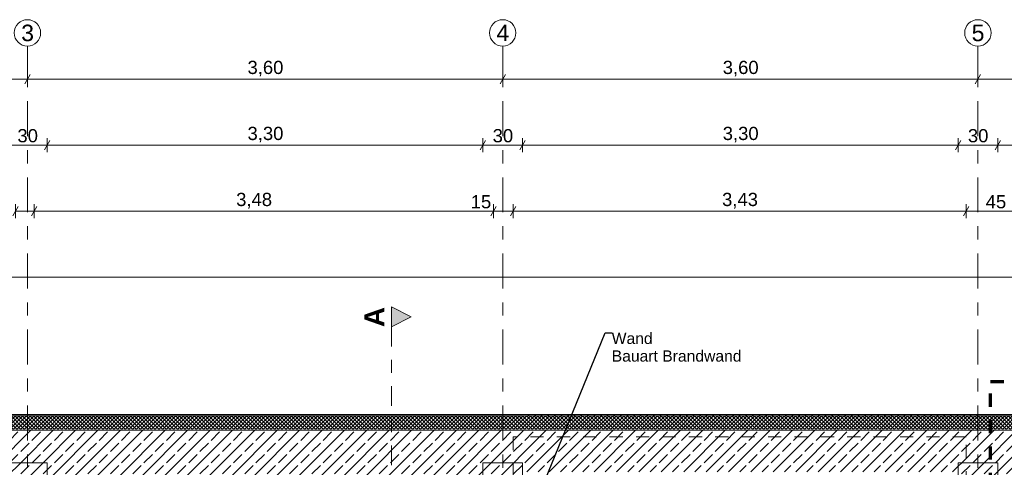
# Model space of a CAD drawing. Header units: metres. Extents: x -3.6 to 84.5, y -11 to 16.8.
# Tile 15 of 78: x 7.7 to 15.1, y 13.4 to 16.8. Entities that reach past the tile are written whole.
import ezdxf

# ---------------------------------------------------------------- set-up
doc = ezdxf.new("R2010")
doc.units = ezdxf.units.M
doc.header["$MEASUREMENT"] = 0
for name, pattern in [('Schnittlinie', [0.3, 0.15, -0.075, 0, -0.075]), ('Strichlinie doppelt', [0.546806, 0.264583, -0.105833, 0.070556, -0.105833]), ('Strichlinie eng', [0.115, 0.075, -0.04])]:
    doc.linetypes.add(name, pattern=pattern)
for name, color, linetype in [('152 - Bemaßung_ Beschriftung.Ausbau', 7, 'Continuous'), ('201a - Marker.Schnitt - optisch Grundriss', 7, 'Continuous'), ('301 - Elemente.Linie', 7, 'Continuous'), ('451 - Universal.Achsen Raster', 7, 'Continuous'), ('603 - Struktur.Bodenplatte_ Decke Roh', 7, 'Continuous'), ('604 - Struktur.Wand Aussen', 7, 'Continuous'), ('607 - Struktur.Stütze', 7, 'Continuous'), ('610 - Struktur.Treppe_ Rampe', 7, 'Continuous')]:
    doc.layers.add(name, color=color, linetype=linetype)
doc.styles.add('ERSTELLTER_STIL_1', font='arial.ttf')
doc.styles.add('ERSTELLTER_STIL_2', font='txt')
doc.dimstyles.new('ERSTELLTER_STIL__1', dxfattribs={"dimtxt": 0.1, "dimasz": 0.0532, "dimexe": 0.18, "dimexo": 0.0625, "dimgap": 0, "dimtad": 1, "dimtih": 1, "dimtoh": 1, "dimzin": 0, "dimdsep": 46, "dimtxsty": 'ERSTELLTER_STIL_2', "dimblk": 'ARROWHEAD_2', "dimblk1": 'ARROWHEAD_2', "dimblk2": 'ARROWHEAD_2', "dimcen": 0.09, "dimse1": 1, "dimse2": 1, "dimclrd": 7, "dimclre": 7, "dimclrt": 7, "dimazin": 0, "dimtfac": 1, "dimtdec": 4, "dimtmove": 0, "dimatfit": 3, "dimfxl": 1, "dimtolj": 1, "dimtzin": 0, "dimarcsym": 0})
doc.dimstyles.new('ERSTELLTER_STIL__11', dxfattribs={"dimtxt": 0.1, "dimasz": 0.0532, "dimexe": 0.18, "dimexo": 0.0625, "dimgap": 0, "dimtad": 1, "dimtih": 1, "dimtoh": 1, "dimzin": 0, "dimdsep": 46, "dimtxsty": 'ERSTELLTER_STIL_2', "dimblk": 'ARROWHEAD_2', "dimblk1": 'ARROWHEAD_2', "dimblk2": 'ARROWHEAD_2', "dimcen": 0.09, "dimse1": 1, "dimse2": 1, "dimclrd": 256, "dimclre": 256, "dimclrt": 256, "dimazin": 0, "dimtfac": 1, "dimtdec": 4, "dimtmove": 0, "dimatfit": 3, "dimfxl": 1, "dimtolj": 1, "dimtzin": 0, "dimarcsym": 0})
doc.dimstyles.new('ERSTELLTER_STIL__2', dxfattribs={"dimtxt": 0.1, "dimasz": 0.0532, "dimexe": 0.18, "dimexo": 0.0625, "dimgap": 0, "dimtad": 1, "dimtih": 1, "dimtoh": 1, "dimzin": 0, "dimdsep": 46, "dimtxsty": 'ERSTELLTER_STIL_2', "dimblk": 'ARROWHEAD_2', "dimblk1": 'ARROWHEAD_2', "dimblk2": 'ARROWHEAD_2', "dimcen": 0.09, "dimse1": 1, "dimse2": 1, "dimclrd": 7, "dimclre": 7, "dimclrt": 7, "dimazin": 0, "dimtfac": 1, "dimtdec": 4, "dimtmove": 2, "dimatfit": 3, "dimfxl": 1, "dimtolj": 1, "dimtzin": 0, "dimarcsym": 0})
doc.dimstyles.new('ERSTELLTER_STIL__6', dxfattribs={"dimtxt": 0.18, "dimasz": 0.03648, "dimexe": 0.18, "dimexo": 0.0625, "dimgap": 0, "dimtad": 0, "dimtih": 1, "dimtoh": 1, "dimdec": 4, "dimzin": 0, "dimdsep": 46, "dimcen": 0.09, "dimadec": 0, "dimazin": 0, "dimtfac": 1, "dimtdec": 4, "dimtmove": 0, "dimatfit": 3, "dimldrblk": 'ARROWHEAD_11', "dimfxl": 1, "dimtolj": 1, "dimtzin": 0, "dimarcsym": 0})
pattern_1 = [(0, (0, 0), (0, 0.08660254), [0, -0.05]), (0, (0.025, 0.0433), (0, 0.08660254), [0, -0.05])]
pattern_2 = [(225, (0, 0), (-0.014142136, 0.014142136), []), (315, (0, 0), (0.014142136, 0.014142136), [])]
pattern_3 = [(45, (0, 0), (-0.0848528, 0.0848528), []), (45, (-0.04243, 0.04243), (-0.0848528, 0.0848528), [0.09, -0.03])]

# ---------------------------------------------------------------- blocks, each defined once
blk = doc.blocks.new('ARROWHEAD_11')
at = {"color": 0, "linetype": 'Continuous', "lineweight": 0}
blk.add_line((0, 0), (-1, 0), dxfattribs=at)
at = {"color": 0, "linetype": 'Continuous', "lineweight": 0, "const_width": 0.25, "flags": 128}
blk.add_lwpolyline([(-0.125, 0, 1), (0.125, 0, 1)], format="xyb", close=True, dxfattribs=at)
blk = doc.blocks.new('*D33')
at = {"layer": '152 - Bemaßung_ Beschriftung.Ausbau', "color": 160, "linetype": 'Continuous', "lineweight": 5, "true_color": 0x3232ff}
for p, q in [((0.53, 16.355), (4.13, 16.355)), ((4.1502, 16.39), (4.1098, 16.32)), ((4.13, 16.3025), (4.13, 16.4075)), ((4.13, 16.355), (7.73, 16.355)), ((7.7502, 16.39), (7.7098, 16.32))]:
    blk.add_line(p, q, dxfattribs=at)
at = {"layer": '152 - Bemaßung_ Beschriftung.Ausbau', "color": 160, "lineweight": 5, "true_color": 0x3232ff, "insert": (5.797, 16.375), "char_height": 0.1, "attachment_point": 7, "style": 'ERSTELLTER_STIL_2'}
blk.add_mtext('\\A1;{\\pql;\\fArial|b0|i0|c0|p38;3,60}', dxfattribs=at)
blk = doc.blocks.new('ARROWHEAD_2')
at = {"color": 0, "linetype": 'Continuous', "lineweight": 0}
for p, q in [((0, 0), (-1, 0)), ((-0.38, -0.66), (0.38, 0.66))]:
    blk.add_line(p, q, dxfattribs=at)
blk = doc.blocks.new('*D34')
at = {"layer": '152 - Bemaßung_ Beschriftung.Ausbau', "color": 160, "linetype": 'Continuous', "lineweight": 5, "true_color": 0x3232ff}
for p, q in [((4.13, 16.355), (7.73, 16.355)), ((7.7502, 16.39), (7.7098, 16.32)), ((7.73, 16.3025), (7.73, 16.4075)), ((7.73, 16.355), (11.33, 16.355)), ((11.3502, 16.39), (11.3098, 16.32)), ((11.33, 16.3025), (11.33, 16.4075)), ((11.33, 16.355), (14.93, 16.355))]:
    blk.add_line(p, q, dxfattribs=at)
at = {"layer": '152 - Bemaßung_ Beschriftung.Ausbau', "color": 160, "lineweight": 5, "true_color": 0x3232ff, "insert": (9.397, 16.375), "char_height": 0.1, "attachment_point": 7, "style": 'ERSTELLTER_STIL_2'}
blk.add_mtext('\\A1;{\\pql;\\fArial|b0|i0|c0|p38;3,60}', dxfattribs=at)
blk = doc.blocks.new('*D35')
at = {"layer": '152 - Bemaßung_ Beschriftung.Ausbau', "color": 160, "linetype": 'Continuous', "lineweight": 5, "true_color": 0x3232ff}
for p, q in [((11.3502, 16.39), (11.3098, 16.32)), ((11.33, 16.355), (14.93, 16.355)), ((14.9502, 16.39), (14.9098, 16.32)), ((14.93, 16.3025), (14.93, 16.4075))]:
    blk.add_line(p, q, dxfattribs=at)
at = {"layer": '152 - Bemaßung_ Beschriftung.Ausbau', "color": 160, "lineweight": 5, "true_color": 0x3232ff, "insert": (12.997, 16.375), "char_height": 0.1, "attachment_point": 7, "style": 'ERSTELLTER_STIL_2'}
blk.add_mtext('\\A1;{\\pql;\\fArial|b0|i0|c0|p38;3,60}', dxfattribs=at)
blk = doc.blocks.new('*D36')
at = {"layer": '152 - Bemaßung_ Beschriftung.Ausbau', "color": 160, "linetype": 'Continuous', "lineweight": 5, "true_color": 0x3232ff}
for p, q in [((14.9502, 16.39), (14.9098, 16.32)), ((14.93, 16.3025), (14.93, 16.4075)), ((14.93, 16.355), (18.53, 16.355)), ((18.5502, 16.39), (18.5098, 16.32)), ((18.53, 16.3025), (18.53, 16.4075))]:
    blk.add_line(p, q, dxfattribs=at)
at = {"layer": '152 - Bemaßung_ Beschriftung.Ausbau', "color": 160, "lineweight": 5, "true_color": 0x3232ff, "insert": (16.597, 16.375), "char_height": 0.1, "attachment_point": 7, "style": 'ERSTELLTER_STIL_2'}
blk.add_mtext('\\A1;{\\pql;\\fArial|b0|i0|c0|p38;3,60}', dxfattribs=at)
blk = doc.blocks.new('*D144')
at = {"layer": '152 - Bemaßung_ Beschriftung.Ausbau', "color": 7, "linetype": 'Continuous', "lineweight": 5}
for p, q in [((7.6002, 15.89), (7.5598, 15.82)), ((7.58, 15.8025), (7.58, 15.9075)), ((7.9002, 15.89), (7.8598, 15.82)), ((7.88, 15.8025), (7.88, 15.9075)), ((4.28, 15.855), (7.58, 15.855)), ((7.58, 15.855), (7.88, 15.855)), ((7.88, 15.855), (11.18, 15.855))]:
    blk.add_line(p, q, dxfattribs=at)
at = {"layer": '152 - Bemaßung_ Beschriftung.Ausbau', "color": 7, "lineweight": 5, "insert": (7.6541, 15.875), "char_height": 0.1, "attachment_point": 7, "style": 'ERSTELLTER_STIL_2'}
blk.add_mtext('\\A1;{\\pql;\\fArial|b0|i0|c0|p38;30}', dxfattribs=at)
blk = doc.blocks.new('*D145')
at = {"layer": '152 - Bemaßung_ Beschriftung.Ausbau', "color": 7, "linetype": 'Continuous', "lineweight": 5}
for p, q in [((7.9002, 15.89), (7.8598, 15.82)), ((11.2002, 15.89), (11.1598, 15.82)), ((7.88, 15.855), (11.18, 15.855))]:
    blk.add_line(p, q, dxfattribs=at)
at = {"layer": '152 - Bemaßung_ Beschriftung.Ausbau', "color": 7, "lineweight": 5, "insert": (9.397, 15.875), "char_height": 0.1, "attachment_point": 7, "style": 'ERSTELLTER_STIL_2'}
blk.add_mtext('\\A1;{\\pql;\\fArial|b0|i0|c0|p38;3,30}', dxfattribs=at)
blk = doc.blocks.new('*D146')
at = {"layer": '152 - Bemaßung_ Beschriftung.Ausbau', "color": 7, "linetype": 'Continuous', "lineweight": 5}
for p, q in [((11.2002, 15.89), (11.1598, 15.82)), ((11.18, 15.8025), (11.18, 15.9075)), ((11.5002, 15.89), (11.4598, 15.82)), ((11.48, 15.8025), (11.48, 15.9075)), ((7.88, 15.855), (11.18, 15.855)), ((11.18, 15.855), (11.48, 15.855)), ((11.48, 15.855), (14.78, 15.855))]:
    blk.add_line(p, q, dxfattribs=at)
at = {"layer": '152 - Bemaßung_ Beschriftung.Ausbau', "color": 7, "lineweight": 5, "insert": (11.2541, 15.875), "char_height": 0.1, "attachment_point": 7, "style": 'ERSTELLTER_STIL_2'}
blk.add_mtext('\\A1;{\\pql;\\fArial|b0|i0|c0|p38;30}', dxfattribs=at)
blk = doc.blocks.new('*D147')
at = {"layer": '152 - Bemaßung_ Beschriftung.Ausbau', "color": 7, "linetype": 'Continuous', "lineweight": 5}
for p, q in [((11.5002, 15.89), (11.4598, 15.82)), ((14.8002, 15.89), (14.7598, 15.82)), ((14.78, 15.8025), (14.78, 15.9075)), ((11.48, 15.855), (14.78, 15.855))]:
    blk.add_line(p, q, dxfattribs=at)
at = {"layer": '152 - Bemaßung_ Beschriftung.Ausbau', "color": 7, "lineweight": 5, "insert": (12.997, 15.875), "char_height": 0.1, "attachment_point": 7, "style": 'ERSTELLTER_STIL_2'}
blk.add_mtext('\\A1;{\\pql;\\fArial|b0|i0|c0|p38;3,30}', dxfattribs=at)
blk = doc.blocks.new('*D148')
at = {"layer": '152 - Bemaßung_ Beschriftung.Ausbau', "color": 7, "linetype": 'Continuous', "lineweight": 5}
for p, q in [((14.8002, 15.89), (14.7598, 15.82)), ((14.78, 15.8025), (14.78, 15.9075)), ((15.1002, 15.89), (15.0598, 15.82)), ((15.08, 15.8025), (15.08, 15.9075)), ((14.78, 15.855), (15.08, 15.855))]:
    blk.add_line(p, q, dxfattribs=at)
at = {"layer": '152 - Bemaßung_ Beschriftung.Ausbau', "color": 7, "lineweight": 5, "insert": (14.8541, 15.875), "char_height": 0.1, "attachment_point": 7, "style": 'ERSTELLTER_STIL_2'}
blk.add_mtext('\\A1;{\\pql;\\fArial|b0|i0|c0|p38;30}', dxfattribs=at)
blk = doc.blocks.new('*D149')
at = {"layer": '152 - Bemaßung_ Beschriftung.Ausbau', "color": 7, "linetype": 'Continuous', "lineweight": 5}
for p, q in [((15.1002, 15.89), (15.0598, 15.82)), ((15.08, 15.8025), (15.08, 15.9075)), ((18.4002, 15.89), (18.3598, 15.82)), ((18.38, 15.8025), (18.38, 15.9075)), ((15.08, 15.855), (18.38, 15.855))]:
    blk.add_line(p, q, dxfattribs=at)
at = {"layer": '152 - Bemaßung_ Beschriftung.Ausbau', "color": 7, "lineweight": 5, "insert": (16.597, 15.875), "char_height": 0.1, "attachment_point": 7, "style": 'ERSTELLTER_STIL_2'}
blk.add_mtext('\\A1;{\\pql;\\fArial|b0|i0|c0|p38;3,30}', dxfattribs=at)
blk = doc.blocks.new('*D178')
at = {"layer": '152 - Bemaßung_ Beschriftung.Ausbau', "color": 7, "linetype": 'Continuous', "lineweight": 5}
for p, q in [((-0.1592, 14.855), (-0.125, 14.855)), ((-0.1048, 14.89), (-0.1452, 14.82)), ((-0.125, 14.8025), (-0.125, 14.9075)), ((-0.125, 14.855), (-0.015, 14.855)), ((0.0052, 14.89), (-0.0352, 14.82)), ((-0.015, 14.8025), (-0.015, 14.9075)), ((-0.015, 14.855), (31.315, 14.855))]:
    blk.add_line(p, q, dxfattribs=at)
at = {"layer": '152 - Bemaßung_ Beschriftung.Ausbau', "color": 7, "lineweight": 5, "insert": (-0.1401, 14.8645), "char_height": 0.1, "attachment_point": 7, "style": 'ERSTELLTER_STIL_2'}
blk.add_mtext('\\A1;{\\pql;\\fArial|b0|i0|c0|p38;11}', dxfattribs=at)
blk = doc.blocks.new('*D179')
at = {"layer": '152 - Bemaßung_ Beschriftung.Ausbau', "color": 7, "linetype": 'Continuous', "lineweight": 5}
for p, q in [((0.0052, 14.89), (-0.0352, 14.82)), ((-0.015, 14.855), (31.315, 14.855))]:
    blk.add_line(p, q, dxfattribs=at)
blk = doc.blocks.new('*D180')
at = {"layer": '152 - Bemaßung_ Beschriftung.Ausbau', "color": 7, "linetype": 'Continuous', "lineweight": 5}
for p, q in [((0.0052, 14.89), (-0.0352, 14.82)), ((-0.015, 14.855), (31.315, 14.855)), ((31.3352, 14.89), (31.2948, 14.82)), ((31.315, 14.8025), (31.315, 14.9075))]:
    blk.add_line(p, q, dxfattribs=at)
at = {"layer": '152 - Bemaßung_ Beschriftung.Ausbau', "color": 7, "lineweight": 5, "insert": (15.479, 14.875), "char_height": 0.1, "attachment_point": 7, "style": 'ERSTELLTER_STIL_2'}
blk.add_mtext('\\A1;{\\pql;\\fArial|b0|i0|c0|p38;31,33}', dxfattribs=at)
blk = doc.blocks.new('*D249')
at = {"layer": '152 - Bemaßung_ Beschriftung.Ausbau', "color": 7, "linetype": 'Continuous', "lineweight": 5}
for p, q in [((7.6602, 15.39), (7.6198, 15.32)), ((7.64, 15.3025), (7.64, 15.4075)), ((7.8002, 15.39), (7.7598, 15.32)), ((7.78, 15.3025), (7.78, 15.4075)), ((7.64, 15.355), (7.78, 15.355))]:
    blk.add_line(p, q, dxfattribs=at)
blk = doc.blocks.new('*D250')
at = {"layer": '152 - Bemaßung_ Beschriftung.Ausbau', "color": 7, "linetype": 'Continuous', "lineweight": 5}
for p, q in [((7.8002, 15.39), (7.7598, 15.32)), ((7.78, 15.3025), (7.78, 15.4075)), ((11.2802, 15.39), (11.2398, 15.32)), ((11.26, 15.3025), (11.26, 15.4075)), ((7.78, 15.355), (11.26, 15.355)), ((11.26, 15.355), (11.41, 15.355))]:
    blk.add_line(p, q, dxfattribs=at)
at = {"layer": '152 - Bemaßung_ Beschriftung.Ausbau', "color": 7, "lineweight": 5, "char_height": 0.1, "attachment_point": 7, "style": 'ERSTELLTER_STIL_2'}
for s, insert in [('\\A1;{\\pql;\\fArial|b0|i0|c0|p38;3,48}', (9.3111, 15.375)), ('\\A1;{\\pql;\\fArial|b0|i0|c0|p38;15}', (11.088, 15.375))]:
    blk.add_mtext(s, dxfattribs=dict(at, insert=insert))
blk = doc.blocks.new('*D251')
at = {"layer": '152 - Bemaßung_ Beschriftung.Ausbau', "color": 7, "linetype": 'Continuous', "lineweight": 5}
for p, q in [((11.2802, 15.39), (11.2398, 15.32)), ((11.4302, 15.39), (11.3898, 15.32)), ((11.41, 15.3025), (11.41, 15.4075)), ((11.26, 15.355), (11.41, 15.355))]:
    blk.add_line(p, q, dxfattribs=at)
blk = doc.blocks.new('*D252')
at = {"layer": '152 - Bemaßung_ Beschriftung.Ausbau', "color": 7, "linetype": 'Continuous', "lineweight": 5}
for p, q in [((11.4302, 15.39), (11.3898, 15.32)), ((11.41, 15.3025), (11.41, 15.4075)), ((14.8602, 15.39), (14.8198, 15.32)), ((14.84, 15.3025), (14.84, 15.4075)), ((11.41, 15.355), (14.84, 15.355))]:
    blk.add_line(p, q, dxfattribs=at)
at = {"layer": '152 - Bemaßung_ Beschriftung.Ausbau', "color": 7, "lineweight": 5, "insert": (12.992, 15.375), "char_height": 0.1, "attachment_point": 7, "style": 'ERSTELLTER_STIL_2'}
blk.add_mtext('\\A1;{\\pql;\\fArial|b0|i0|c0|p38;3,43}', dxfattribs=at)
blk = doc.blocks.new('*D253')
at = {"layer": '152 - Bemaßung_ Beschriftung.Ausbau', "color": 7, "linetype": 'Continuous', "lineweight": 5}
for p, q in [((14.8602, 15.39), (14.8198, 15.32)), ((14.84, 15.3025), (14.84, 15.4075)), ((15.3102, 15.39), (15.2698, 15.32)), ((15.29, 15.3025), (15.29, 15.4075)), ((14.84, 15.355), (15.29, 15.355))]:
    blk.add_line(p, q, dxfattribs=at)
at = {"layer": '152 - Bemaßung_ Beschriftung.Ausbau', "color": 7, "lineweight": 5, "insert": (14.9891, 15.375), "char_height": 0.1, "attachment_point": 7, "style": 'ERSTELLTER_STIL_2'}
blk.add_mtext('\\A1;{\\pql;\\fArial|b0|i0|c0|p38;45}', dxfattribs=at)

msp = doc.modelspace()

# ---------------------------------------------------------------- hatches: boundary and pattern name
at = {"layer": '201a - Marker.Schnitt - optisch Grundriss', "linetype": 'Continuous', "lineweight": 0, "true_color": 0x000000}
msp.add_hatch(color=18, dxfattribs=at).paths.add_polyline_path([(10.488, 14.63), (10.488, 14.48), (10.638, 14.555)])
at = {"layer": '604 - Struktur.Wand Aussen', "linetype": 'Continuous', "lineweight": 0, "true_color": 0x000000}
h = msp.add_hatch(dxfattribs=at)
h.set_pattern_fill('Verputz_0001', color=18, style=0, pattern_type=2)
h.set_pattern_definition(pattern_1)
h.paths.add_polyline_path([(-0.125, 13.8062), (-0.1237, 13.805), (11.48, 13.805), (11.48, 13.815), (-0.125, 13.815)])
h = msp.add_hatch(dxfattribs=at)
h.set_pattern_fill('Dämmung__hart_2_0001', color=18, style=0, pattern_type=2)
h.set_pattern_definition(pattern_2)
h.paths.add_polyline_path([(-0.025, 13.718), (-0.0103, 13.705), (11.48, 13.705), (11.48, 13.805), (-0.025, 13.805)])
h = msp.add_hatch(dxfattribs=at)
h.set_pattern_fill('Verputz_0001', color=18, style=0, pattern_type=2)
h.set_pattern_definition(pattern_1)
h.paths.add_polyline_path([(14.93, 13.815), (11.48, 13.815), (11.48, 13.805), (14.93, 13.805)])
h = msp.add_hatch(dxfattribs=at)
h.set_pattern_fill('Dämmung__hart_2_0001', color=18, style=0, pattern_type=2)
h.set_pattern_definition(pattern_2)
h.paths.add_polyline_path([(14.93, 13.805), (11.48, 13.805), (11.48, 13.705), (14.93, 13.705)])
h = msp.add_hatch(dxfattribs=at)
h.set_pattern_fill('Verputz_0001', color=18, style=0, pattern_type=2)
h.set_pattern_definition(pattern_1)
h.paths.add_polyline_path([(22.13, 13.815), (14.93, 13.815), (14.93, 13.805), (22.13, 13.805)])
h = msp.add_hatch(dxfattribs=at)
h.set_pattern_fill('Dämmung__hart_2_0001', color=18, style=0, pattern_type=2)
h.set_pattern_definition(pattern_2)
h.paths.add_polyline_path([(22.13, 13.805), (14.93, 13.805), (14.93, 13.705), (22.13, 13.705)])
h = msp.add_hatch(dxfattribs=at)
h.set_pattern_fill('Beton__Stahlbeton_0001', color=18, style=0, pattern_type=2)
h.set_pattern_definition(pattern_3)
h.paths.add_polyline_path([(11.48, 13.695), (0.405, 13.695), (0.405, 13.45), (0.68, 13.45), (0.68, 13.34), (3.98, 13.34), (3.98, 13.45), (4.28, 13.45), (4.28, 13.34), (7.58, 13.34), (7.58, 13.45), (7.88, 13.45), (7.88, 13.34), (11.18, 13.34), (11.18, 13.45), (11.48, 13.45)])
h = msp.add_hatch(dxfattribs=at)
h.set_pattern_fill('Beton__Stahlbeton_0001', color=18, style=0, pattern_type=2)
h.set_pattern_definition(pattern_3)
h.paths.add_polyline_path([(11.48, 13.695), (11.48, 13.38), (14.78, 13.38), (14.78, 13.45), (14.93, 13.45), (14.93, 13.695)])
h = msp.add_hatch(dxfattribs=at)
h.set_pattern_fill('Beton__Stahlbeton_0001', color=18, style=0, pattern_type=2)
h.set_pattern_definition(pattern_3)
h.paths.add_polyline_path([(14.93, 13.45), (15.08, 13.45), (15.08, 13.34), (18.38, 13.34), (18.38, 13.45), (18.68, 13.45), (18.68, 13.34), (21.98, 13.34), (21.98, 13.45), (22.13, 13.45), (22.13, 13.695), (14.93, 13.695)])
at = {"layer": '607 - Struktur.Stütze', "linetype": 'Continuous', "lineweight": 0, "true_color": 0x000000}
h = msp.add_hatch(dxfattribs=at)
h.set_pattern_fill('Beton__Stahlbeton_0001', color=18, style=0, pattern_type=2)
h.set_pattern_definition(pattern_3)
h.paths.add_polyline_path([(7.58, 13), (7.88, 13), (7.88, 13.45), (7.58, 13.45)])
h = msp.add_hatch(dxfattribs=at)
h.set_pattern_fill('Beton__Stahlbeton_0001', color=18, style=0, pattern_type=2)
h.set_pattern_definition(pattern_3)
h.paths.add_polyline_path([(11.18, 13), (11.48, 13), (11.48, 13.45), (11.18, 13.45)])
h = msp.add_hatch(dxfattribs=at)
h.set_pattern_fill('Beton__Stahlbeton_0001', color=18, style=0, pattern_type=2)
h.set_pattern_definition(pattern_3)
h.paths.add_polyline_path([(14.78, 13), (15.08, 13), (15.08, 13.45), (14.78, 13.45)])

# ---------------------------------------------------------------- linework, layer by layer
at = {"layer": '201a - Marker.Schnitt - optisch Grundriss', "color": 7, "linetype": 'Schnittlinie', "lineweight": 13}
msp.add_line((10.488, 14.48), (10.488, -0.78), dxfattribs=at)
at = {"layer": '201a - Marker.Schnitt - optisch Grundriss', "color": 7, "linetype": 'Continuous', "lineweight": 13, "flags": 128}
msp.add_lwpolyline([(10.488, 14.63), (10.488, 14.48), (10.638, 14.555)], close=True, dxfattribs=at)
at = {"layer": '301 - Elemente.Linie', "color": 160, "linetype": 'Strichlinie eng', "lineweight": 70, "true_color": 0x3232ff, "flags": 128}
msp.add_lwpolyline([(15.0261, 14.065), (32.7919, 14.065), (32.7919, -0.365), (15.0261, -0.365)], close=True, dxfattribs=at)
at = {"layer": '451 - Universal.Achsen Raster', "color": 160, "linetype": 'Strichlinie doppelt', "lineweight": 9, "true_color": 0x3232ff}
for p, q in [((7.73, 16.355), (7.73, 16.605)), ((11.33, 16.355), (11.33, 16.605)), ((14.93, 16.355), (14.93, 16.605)), ((7.73, -10.585), (7.73, 16.355)), ((11.33, -10.585), (11.33, 16.355)), ((14.93, -10.585), (14.93, 16.355))]:
    msp.add_line(p, q, dxfattribs=at)
at = {"layer": '451 - Universal.Achsen Raster', "color": 160, "linetype": 'Continuous', "lineweight": 9, "true_color": 0x3232ff}
for centre in [(7.73, 16.705), (11.33, 16.705), (14.93, 16.705)]:
    msp.add_circle(centre, 0.1, dxfattribs=at)
at = {"layer": '451 - Universal.Achsen Raster', "color": 160, "linetype": 'Strichlinie doppelt', "lineweight": 9, "true_color": 0x3232ff}
for p in [(7.73, 16.355), (7.73, 16.355), (11.33, 16.355), (11.33, 16.355), (14.93, 16.355), (14.93, 16.355)]:
    msp.add_point(p, dxfattribs=at)
at = {"layer": '603 - Struktur.Bodenplatte_ Decke Roh', "color": 7, "linetype": 'Continuous', "lineweight": 13, "flags": 128}
msp.add_lwpolyline([(-0.015, 0.005), (52.315, 0.005), (52.315, 0.045), (54.38, 0.045), (54.38, 0.005), (62.275, 0.005), (62.275, 13.695), (-0.015, 13.695)], close=True, dxfattribs=at)
at = {"layer": '604 - Struktur.Wand Aussen', "color": 7, "linetype": 'Continuous', "lineweight": 5}
for p, q in [((11.48, 13.805), (-0.025, 13.805)), ((22.13, 13.805), (14.93, 13.805))]:
    msp.add_line(p, q, dxfattribs=at)
at = {"layer": '604 - Struktur.Wand Aussen', "color": 7, "linetype": 'Continuous', "lineweight": 13}
for p, q in [((14.93, 13.805), (11.48, 13.805)), ((11.48, 13.695), (0.405, 13.695)), ((22.13, 13.695), (14.93, 13.695))]:
    msp.add_line(p, q, dxfattribs=at)
at = {"layer": '604 - Struktur.Wand Aussen', "color": 7, "linetype": 'Continuous', "lineweight": 18}
msp.add_line((14.93, 13.695), (11.48, 13.695), dxfattribs=at)
at = {"layer": '604 - Struktur.Wand Aussen', "color": 7, "linetype": 'Continuous', "lineweight": 5, "flags": 128}
for points in [[(11.48, 13.815), (-0.125, 13.815)], [(22.13, 13.815), (14.93, 13.815)]]:
    msp.add_lwpolyline(points, dxfattribs=at)
at = {"layer": '604 - Struktur.Wand Aussen', "color": 7, "linetype": 'Continuous', "lineweight": 13, "flags": 128}
msp.add_lwpolyline([(14.93, 13.815), (11.48, 13.815)], dxfattribs=at)
at = {"layer": '607 - Struktur.Stütze', "color": 7, "linetype": 'Continuous', "lineweight": 13, "flags": 128}
for points in [[(7.58, 13), (7.88, 13), (7.88, 13.45), (7.58, 13.45)], [(11.18, 13), (11.48, 13), (11.48, 13.45), (11.18, 13.45)], [(14.78, 13), (15.08, 13), (15.08, 13.45), (14.78, 13.45)]]:
    msp.add_lwpolyline(points, close=True, dxfattribs=at)
at = {"layer": '610 - Struktur.Treppe_ Rampe', "color": 7, "linetype": 'Strichlinie eng', "lineweight": 9}
for p, q in [((14.84, 13.645), (11.41, 13.645)), ((11.41, 13.645), (11.41, 12.025)), ((14.84, 11.885), (14.84, 13.645))]:
    msp.add_line(p, q, dxfattribs=at)

# ---------------------------------------------------------------- texts
at = {"layer": '152 - Bemaßung_ Beschriftung.Ausbau', "color": 7, "linetype": 'Continuous', "lineweight": 9, "insert": (12.1559, 14.4341), "char_height": 0.085, "attachment_point": 1, "line_spacing_factor": 0.942728, "style": 'ERSTELLTER_STIL_2'}
msp.add_mtext('\\A1;{\\pql;\\fArial|b0|i0|c0|p38;Wand\\P\\pql;\\fArial|b0|i0|c0|p38;Bauart Brandwand}', dxfattribs=at)
at = {"layer": '201a - Marker.Schnitt - optisch Grundriss', "color": 7, "lineweight": 13, "insert": (10.4324, 14.6287), "char_height": 0.15, "attachment_point": 9, "rotation": 90, "style": 'ERSTELLTER_STIL_1'}
msp.add_mtext('\\A1;{\\pqr;\\pt0;\\fArial|b1|i0|c0|p38;A}', dxfattribs=at)
at = {"layer": '451 - Universal.Achsen Raster', "color": 160, "lineweight": 9, "true_color": 0x3232ff, "char_height": 0.125, "attachment_point": 1, "style": 'ERSTELLTER_STIL_2'}
for s, insert in [('\\A1;{\\pql;\\pt0;\\fArial|b0|i0|c0|p38;3}', (7.6826, 16.7675)), ('\\A1;{\\pql;\\pt0;\\fArial|b0|i0|c0|p38;4}', (11.2826, 16.7675)), ('\\A1;{\\pql;\\pt0;\\fArial|b0|i0|c0|p38;5}', (14.8826, 16.7675))]:
    msp.add_mtext(s, dxfattribs=dict(at, insert=insert))

# ---------------------------------------------------------------- dimensions: what is measured, and where the dimension line sits
at = {"layer": '152 - Bemaßung_ Beschriftung.Ausbau', "color": 160, "linetype": 'Continuous', "lineweight": 5, "true_color": 0x3232ff}
for base, p1, p2, picture, middle in [((7.73, 16.355), (4.13, 16.355), (7.73, 16.355), '*D33', (5.9268, 16.425)), ((11.33, 16.355), (7.73, 16.355), (11.33, 16.355), '*D34', (9.5268, 16.425)), ((14.93, 16.355), (11.33, 16.355), (14.93, 16.355), '*D35', (13.1268, 16.425)), ((18.53, 16.355), (14.93, 16.355), (18.53, 16.355), '*D36', (16.7268, 16.425))]:
    dim = msp.add_linear_dim(base=base, p1=p1, p2=p2, dimstyle='ERSTELLTER_STIL__11', dxfattribs=at)
    dim.commit()
    dim.dimension.update_dxf_attribs({"geometry": picture, "text_midpoint": middle, "dimtype": 160})
at = {"layer": '152 - Bemaßung_ Beschriftung.Ausbau', "color": 7, "linetype": 'Continuous', "lineweight": 5}
for base, p1, p2, dimstyle, picture, middle in [((7.88, 15.855), (7.58, 13.45), (7.88, 13.45), 'ERSTELLTER_STIL__1', '*D144', (7.7303, 15.925)), ((11.18, 15.855), (7.88, 13.45), (11.18, 13.45), 'ERSTELLTER_STIL__1', '*D145', (9.5268, 15.925)), ((11.48, 15.855), (11.18, 13.45), (11.48, 13.45), 'ERSTELLTER_STIL__1', '*D146', (11.3303, 15.925)), ((14.78, 15.855), (11.48, 13.45), (14.78, 13.45), 'ERSTELLTER_STIL__1', '*D147', (13.1268, 15.925)), ((15.08, 15.855), (14.78, 13.45), (15.08, 13.45), 'ERSTELLTER_STIL__1', '*D148', (14.9303, 15.925)), ((18.38, 15.855), (15.08, 13.45), (18.38, 13.45), 'ERSTELLTER_STIL__1', '*D149', (16.7268, 15.925)), ((11.26, 15.355), (7.78, 10.75), (11.26, 10.7432), 'ERSTELLTER_STIL__1', '*D250', (9.441, 15.425)), ((14.84, 15.355), (11.41, 10.7432), (14.84, 10.7925), 'ERSTELLTER_STIL__1', '*D252', (13.1219, 15.425)), ((15.29, 15.355), (14.84, 10.7925), (15.29, 10.7925), 'ERSTELLTER_STIL__1', '*D253', (15.0653, 15.425)), ((7.78, 15.355), (7.64, 10.75), (7.78, 10.75), 'ERSTELLTER_STIL__1', '*D249', (7.5442, 15.425)), ((11.41, 15.355), (11.26, 10.7432), (11.41, 10.7432), 'ERSTELLTER_STIL__1', '*D251', (11.1642, 15.425)), ((-0.015, 14.855), (-0.125, 13.805), (-0.015, 6.855), 'ERSTELLTER_STIL__2', '*D178', (-0.0639, 14.9145)), ((31.315, 14.855), (-0.015, 13.695), (31.315, 13.455), 'ERSTELLTER_STIL__1', '*D180', (15.647, 14.925)), ((-0.015, 14.855), (-0.015, 6.855), (-0.015, 13.695), 'ERSTELLTER_STIL__1', '*D179', (-0.018146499, 14.9250000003))]:
    dim = msp.add_linear_dim(base=base, p1=p1, p2=p2, dimstyle=dimstyle, dxfattribs=at)
    dim.commit()
    dim.dimension.update_dxf_attribs({"geometry": picture, "text_midpoint": middle, "dimtype": 160})

# ---------------------------------------------------------------- leaders
at = {"layer": '152 - Bemaßung_ Beschriftung.Ausbau', "color": 7, "linetype": 'Continuous', "lineweight": 9, "annotation_type": 0, "has_hookline": 1, "hookline_direction": 0, "text_width": 0.9653}
msp.add_leader([(11.3126, 12.4902), (12.1059, 14.4341), (12.1559, 14.4341)], dimstyle='ERSTELLTER_STIL__6', dxfattribs=at)

doc.saveas('drawing.dxf')
